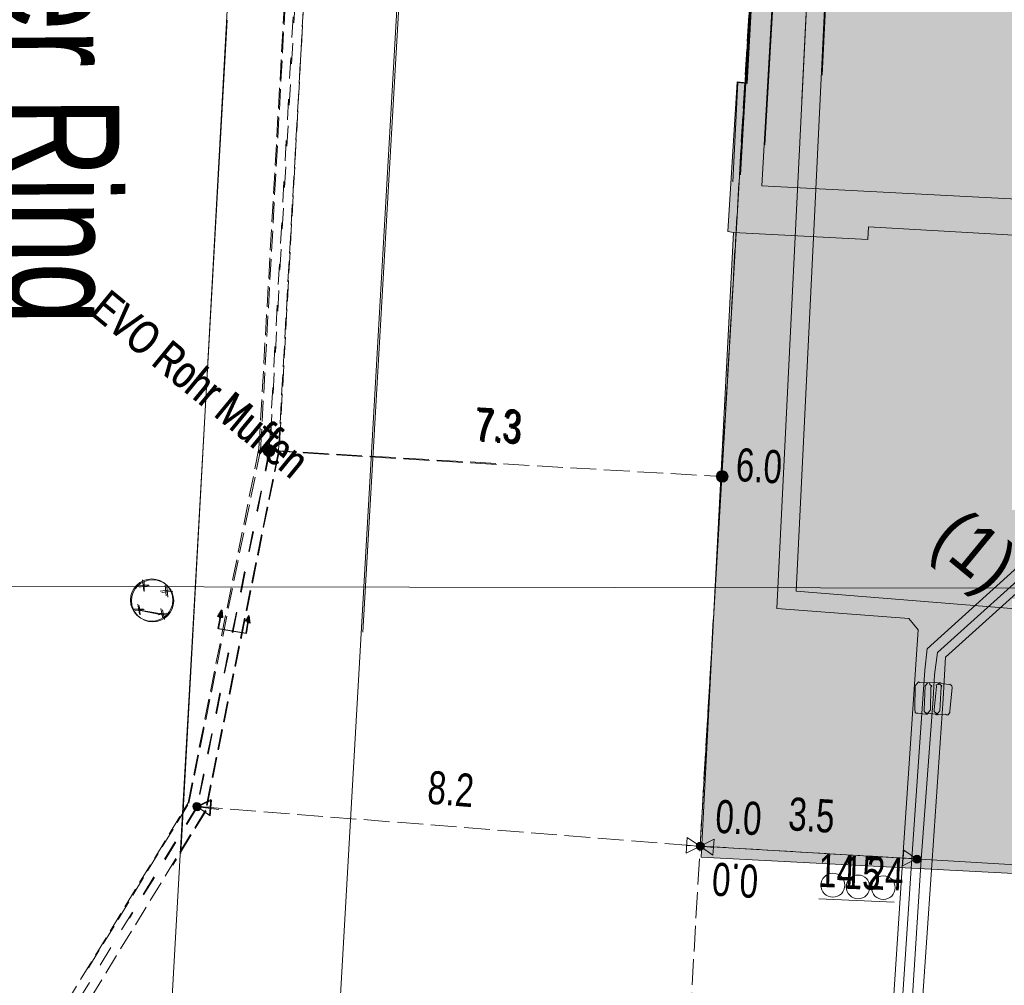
# Model space of a CAD drawing. Header units: metres. Extents: x -740 to 758, y -633 to 854.
# Tile 176 of 256: x -402 to -386, y 233 to 249. Entities that reach past the tile are written whole.
import ezdxf

# ---------------------------------------------------------------- set-up
doc = ezdxf.new("R2010")
doc.units = ezdxf.units.M
doc.header["$MEASUREMENT"] = 0
for name, pattern in [('333_125', [0.4576, 0.3328, -0.1248]), ('333_333', [0.6656, 0.3328, -0.3328]), ('416_125', [0.5408, 0.416, -0.1248])]:
    doc.linetypes.add(name, pattern=pattern)
for name, color, linetype in [('Gis.LOVION', 7, 'Continuous'), ('Grundkarte.LOVION', 7, 'Continuous'), ('Grundkarte_Text.LOVION', 7, 'Continuous'), ('Strom.LOVION', 7, 'Continuous'), ('StromBemass.LOVION', 7, 'Continuous'), ('ViewBounds.LOVION', 7, 'Continuous')]:
    doc.layers.add(name, color=color, linetype=linetype)
doc.styles.add('ERSTELLTER_STIL_1', font='arial.ttf')

msp = doc.modelspace()

# ---------------------------------------------------------------- hatches: boundary and pattern name
at = {"layer": 'Grundkarte.LOVION', "linetype": 'Continuous', "lineweight": 18}
for points in [[(-390.277, 247.866), (-390.426, 247.881), (-390.506, 246.277), (-374.922, 265.239), (-375.961, 265.285), (-375.982, 265.194), (-387.085, 265.705), (-387.076, 265.912), (-389.271, 265.993), (-389.479, 266.003), (-389.581, 263.717), (-389.405, 263.734)], [(-390.287, 247.874), (-390.436, 247.889), (-390.585, 245.48), (-390.494, 245.46), (-388.326, 245.347), (-388.316, 245.555), (-377.26, 244.921), (-377.263, 244.655), (-374.945, 244.527), (-374.044, 261.61), (-373.922, 263.986), (-373.866, 265.233), (-376.003, 265.32), (-375.992, 265.202), (-384.953, 265.568), (-389.628, 259.879)], [(-388.326, 245.347), (-390.494, 245.46), (-391.017, 235.389), (-375.48, 234.573), (-374.945, 244.527), (-377.263, 244.655), (-377.26, 244.921), (-388.316, 245.555)]]:
    msp.add_hatch(color=254, dxfattribs=at).paths.add_polyline_path(points)
at = {"layer": 'Strom.LOVION', "linetype": 'Continuous', "lineweight": 13}
for points in [[(-398.752, 239.377), (-398.815, 239.267), (-398.74, 239.26)], [(-398.742, 239.369), (-398.789, 239.246), (-398.73, 239.252)], [(-398.314, 239.287), (-398.364, 239.193), (-398.319, 239.183)], [(-398.304, 239.278), (-398.338, 239.172), (-398.293, 239.161)], [(-387.318, 237.761), (-387.31, 238.131), (-387.297, 238.147), (-387.329, 238.173), (-387.332, 238.203), (-387.361, 238.2), (-387.494, 238.202), (-387.51, 238.215), (-387.563, 238.151), (-387.571, 237.78), (-387.565, 237.722), (-387.549, 237.709), (-387.52, 237.711), (-387.4, 237.694), (-387.371, 237.696)], [(-387.169, 237.746), (-387.147, 238.132), (-387.134, 238.148), (-387.199, 238.201), (-387.332, 238.203), (-387.361, 238.2), (-387.401, 238.152), (-387.422, 237.765), (-387.419, 237.736), (-387.387, 237.71), (-387.358, 237.712), (-387.238, 237.695), (-387.222, 237.681)], [(-387.006, 237.747), (-386.969, 238.12), (-386.972, 238.149), (-387.004, 238.176), (-387.033, 238.173), (-387.153, 238.191), (-387.169, 238.204), (-387.196, 238.172), (-387.225, 238.169), (-387.222, 238.14), (-387.259, 237.766), (-387.257, 237.737), (-387.192, 237.684), (-387.075, 237.696), (-387.059, 237.683), (-387.03, 237.685), (-387.003, 237.718)]]:
    msp.add_hatch(color=7, dxfattribs=at).paths.add_polyline_path(points)
at = {"layer": 'StromBemass.LOVION', "linetype": 'Continuous', "lineweight": 13}
for points in [[(-397.927, 241.893), (-397.92, 241.903), (-397.914, 241.913), (-397.91, 241.923), (-397.907, 241.935), (-397.906, 241.946), (-397.906, 241.958), (-397.908, 241.969), (-397.91, 241.98), (-397.915, 241.991), (-397.92, 242.001), (-397.927, 242.01), (-397.935, 242.019), (-397.944, 242.026), (-397.954, 242.032), (-397.964, 242.037), (-397.975, 242.041), (-397.986, 242.043), (-397.998, 242.043), (-398.009, 242.043), (-398.021, 242.04), (-398.032, 242.037), (-398.042, 242.032), (-398.052, 242.026), (-398.061, 242.018), (-398.069, 242.01), (-398.075, 242), (-398.081, 241.99), (-398.085, 241.98), (-398.088, 241.968), (-398.089, 241.957), (-398.089, 241.945), (-398.088, 241.934), (-398.085, 241.923), (-398.081, 241.912), (-398.075, 241.902), (-398.068, 241.893), (-398.06, 241.884), (-398.051, 241.877), (-398.042, 241.871), (-398.031, 241.866), (-398.02, 241.863), (-398.009, 241.86), (-397.997, 241.86), (-397.986, 241.86), (-397.975, 241.863), (-397.964, 241.866), (-397.953, 241.871), (-397.943, 241.877), (-397.935, 241.885)], [(-397.911, 241.884), (-397.904, 241.893), (-397.898, 241.904), (-397.894, 241.915), (-397.891, 241.926), (-397.89, 241.938), (-397.89, 241.949), (-397.891, 241.961), (-397.894, 241.972), (-397.899, 241.983), (-397.904, 241.994), (-397.911, 242.003), (-397.919, 242.012), (-397.928, 242.019), (-397.938, 242.025), (-397.949, 242.03), (-397.96, 242.034), (-397.972, 242.036), (-397.984, 242.037), (-397.995, 242.036), (-398.007, 242.034), (-398.018, 242.03), (-398.029, 242.025), (-398.038, 242.019), (-398.047, 242.011), (-398.055, 242.003), (-398.062, 241.993), (-398.068, 241.983), (-398.072, 241.972), (-398.075, 241.96), (-398.077, 241.949), (-398.077, 241.937), (-398.075, 241.925), (-398.072, 241.914), (-398.068, 241.903), (-398.062, 241.893), (-398.055, 241.883), (-398.047, 241.875), (-398.038, 241.867), (-398.028, 241.861), (-398.017, 241.856), (-398.006, 241.852), (-397.995, 241.85), (-397.983, 241.85), (-397.971, 241.85), (-397.96, 241.853), (-397.948, 241.856), (-397.938, 241.861), (-397.928, 241.868), (-397.919, 241.875)], [(-397.936, 241.912), (-397.931, 241.918), (-397.927, 241.925), (-397.924, 241.933), (-397.922, 241.94), (-397.922, 241.948), (-397.922, 241.956), (-397.923, 241.964), (-397.925, 241.971), (-397.927, 241.978), (-397.931, 241.985), (-397.936, 241.992), (-397.941, 241.997), (-397.947, 242.002), (-397.954, 242.006), (-397.961, 242.01), (-397.968, 242.012), (-397.976, 242.013), (-397.984, 242.014), (-397.992, 242.013), (-397.999, 242.012), (-398.007, 242.009), (-398.014, 242.006), (-398.02, 242.002), (-398.026, 241.997), (-398.032, 241.991), (-398.036, 241.985), (-398.04, 241.978), (-398.043, 241.971), (-398.045, 241.963), (-398.046, 241.955), (-398.046, 241.948), (-398.045, 241.94), (-398.043, 241.932), (-398.04, 241.925), (-398.036, 241.918), (-398.032, 241.912), (-398.026, 241.906), (-398.02, 241.901), (-398.014, 241.897), (-398.006, 241.894), (-397.999, 241.891), (-397.991, 241.89), (-397.983, 241.889), (-397.976, 241.89), (-397.968, 241.891), (-397.961, 241.894), (-397.954, 241.897), (-397.947, 241.901), (-397.941, 241.906)], [(-397.924, 241.903), (-397.919, 241.91), (-397.915, 241.917), (-397.912, 241.925), (-397.91, 241.933), (-397.909, 241.941), (-397.909, 241.949), (-397.91, 241.957), (-397.913, 241.965), (-397.916, 241.973), (-397.92, 241.98), (-397.925, 241.987), (-397.93, 241.993), (-397.937, 241.998), (-397.944, 242.003), (-397.951, 242.006), (-397.959, 242.009), (-397.967, 242.01), (-397.975, 242.011), (-397.984, 242.01), (-397.992, 242.009), (-398, 242.006), (-398.007, 242.003), (-398.014, 241.998), (-398.021, 241.993), (-398.026, 241.987), (-398.031, 241.98), (-398.035, 241.973), (-398.038, 241.965), (-398.04, 241.957), (-398.041, 241.949), (-398.041, 241.941), (-398.04, 241.932), (-398.038, 241.924), (-398.035, 241.917), (-398.031, 241.909), (-398.026, 241.903), (-398.02, 241.897), (-398.014, 241.891), (-398.007, 241.887), (-397.999, 241.884), (-397.991, 241.881), (-397.983, 241.879), (-397.975, 241.879), (-397.967, 241.879), (-397.959, 241.881), (-397.951, 241.884), (-397.943, 241.887), (-397.936, 241.892), (-397.93, 241.897)], [(-390.605, 241.467), (-390.598, 241.477), (-390.592, 241.487), (-390.588, 241.498), (-390.585, 241.51), (-390.583, 241.522), (-390.583, 241.534), (-390.585, 241.545), (-390.588, 241.557), (-390.592, 241.568), (-390.598, 241.578), (-390.605, 241.588), (-390.613, 241.596), (-390.622, 241.604), (-390.632, 241.61), (-390.643, 241.615), (-390.654, 241.619), (-390.666, 241.621), (-390.678, 241.622), (-390.69, 241.621), (-390.701, 241.619), (-390.712, 241.615), (-390.723, 241.61), (-390.733, 241.604), (-390.742, 241.596), (-390.75, 241.587), (-390.757, 241.578), (-390.763, 241.567), (-390.767, 241.556), (-390.77, 241.545), (-390.772, 241.533), (-390.772, 241.521), (-390.77, 241.509), (-390.767, 241.498), (-390.763, 241.487), (-390.757, 241.477), (-390.75, 241.467), (-390.742, 241.458), (-390.733, 241.451), (-390.723, 241.444), (-390.712, 241.439), (-390.701, 241.436), (-390.689, 241.434), (-390.677, 241.433), (-390.665, 241.434), (-390.654, 241.436), (-390.642, 241.44), (-390.632, 241.445), (-390.622, 241.451), (-390.613, 241.459)], [(-390.635, 241.492), (-390.631, 241.499), (-390.627, 241.506), (-390.624, 241.513), (-390.622, 241.521), (-390.621, 241.529), (-390.621, 241.537), (-390.622, 241.545), (-390.624, 241.552), (-390.627, 241.56), (-390.631, 241.567), (-390.636, 241.573), (-390.641, 241.579), (-390.647, 241.584), (-390.654, 241.588), (-390.661, 241.591), (-390.669, 241.594), (-390.677, 241.595), (-390.684, 241.596), (-390.692, 241.595), (-390.7, 241.594), (-390.708, 241.591), (-390.715, 241.588), (-390.722, 241.583), (-390.728, 241.578), (-390.733, 241.573), (-390.738, 241.566), (-390.742, 241.559), (-390.744, 241.552), (-390.746, 241.544), (-390.747, 241.536), (-390.747, 241.528), (-390.746, 241.52), (-390.744, 241.513), (-390.741, 241.505), (-390.738, 241.498), (-390.733, 241.492), (-390.727, 241.486), (-390.721, 241.481), (-390.715, 241.477), (-390.707, 241.474), (-390.7, 241.471), (-390.692, 241.47), (-390.684, 241.469), (-390.676, 241.47), (-390.668, 241.471), (-390.661, 241.474), (-390.654, 241.477), (-390.647, 241.481), (-390.641, 241.487)], [(-390.632, 241.489), (-390.628, 241.495), (-390.624, 241.502), (-390.621, 241.51), (-390.619, 241.517), (-390.618, 241.525), (-390.618, 241.533), (-390.619, 241.541), (-390.621, 241.549), (-390.624, 241.556), (-390.628, 241.563), (-390.633, 241.57), (-390.638, 241.575), (-390.644, 241.58), (-390.651, 241.585), (-390.658, 241.588), (-390.666, 241.591), (-390.674, 241.592), (-390.682, 241.592), (-390.69, 241.592), (-390.697, 241.59), (-390.705, 241.588), (-390.712, 241.585), (-390.719, 241.58), (-390.725, 241.575), (-390.73, 241.569), (-390.735, 241.563), (-390.739, 241.556), (-390.742, 241.548), (-390.744, 241.541), (-390.745, 241.533), (-390.745, 241.525), (-390.744, 241.517), (-390.742, 241.509), (-390.739, 241.502), (-390.735, 241.495), (-390.73, 241.488), (-390.725, 241.483), (-390.719, 241.478), (-390.712, 241.473), (-390.705, 241.47), (-390.697, 241.468), (-390.689, 241.466), (-390.681, 241.466), (-390.673, 241.466), (-390.665, 241.468), (-390.658, 241.47), (-390.651, 241.474), (-390.644, 241.478), (-390.638, 241.483)], [(-399.103, 236.168), (-399.098, 236.174), (-399.095, 236.181), (-399.092, 236.188), (-399.09, 236.196), (-399.089, 236.203), (-399.089, 236.211), (-399.09, 236.219), (-399.092, 236.227), (-399.095, 236.234), (-399.099, 236.241), (-399.103, 236.247), (-399.109, 236.253), (-399.115, 236.258), (-399.121, 236.262), (-399.128, 236.265), (-399.136, 236.267), (-399.143, 236.269), (-399.151, 236.269), (-399.159, 236.269), (-399.167, 236.267), (-399.174, 236.265), (-399.181, 236.262), (-399.188, 236.257), (-399.194, 236.252), (-399.199, 236.247), (-399.204, 236.24), (-399.207, 236.233), (-399.21, 236.226), (-399.212, 236.219), (-399.213, 236.211), (-399.213, 236.203), (-399.212, 236.195), (-399.21, 236.188), (-399.207, 236.18), (-399.204, 236.174), (-399.199, 236.167), (-399.194, 236.162), (-399.187, 236.157), (-399.181, 236.152), (-399.174, 236.149), (-399.166, 236.147), (-399.159, 236.145), (-399.151, 236.145), (-399.143, 236.145), (-399.135, 236.147), (-399.128, 236.149), (-399.121, 236.153), (-399.114, 236.157), (-399.108, 236.162)], [(-399.095, 236.158), (-399.091, 236.165), (-399.087, 236.172), (-399.084, 236.18), (-399.082, 236.187), (-399.081, 236.196), (-399.081, 236.204), (-399.082, 236.212), (-399.084, 236.22), (-399.087, 236.228), (-399.091, 236.235), (-399.096, 236.241), (-399.101, 236.247), (-399.108, 236.253), (-399.115, 236.257), (-399.122, 236.26), (-399.13, 236.263), (-399.138, 236.264), (-399.146, 236.265), (-399.154, 236.264), (-399.162, 236.263), (-399.17, 236.26), (-399.178, 236.257), (-399.185, 236.252), (-399.191, 236.247), (-399.196, 236.241), (-399.201, 236.234), (-399.205, 236.227), (-399.208, 236.22), (-399.21, 236.212), (-399.211, 236.203), (-399.211, 236.195), (-399.21, 236.187), (-399.208, 236.179), (-399.205, 236.171), (-399.201, 236.164), (-399.196, 236.158), (-399.191, 236.152), (-399.184, 236.146), (-399.177, 236.142), (-399.17, 236.139), (-399.162, 236.136), (-399.154, 236.135), (-399.146, 236.134), (-399.138, 236.135), (-399.129, 236.136), (-399.122, 236.139), (-399.114, 236.142), (-399.107, 236.147), (-399.101, 236.152)], [(-390.982, 235.526), (-390.977, 235.533), (-390.973, 235.54), (-390.97, 235.547), (-390.968, 235.555), (-390.967, 235.563), (-390.967, 235.571), (-390.968, 235.579), (-390.97, 235.586), (-390.973, 235.594), (-390.977, 235.601), (-390.982, 235.607), (-390.987, 235.613), (-390.994, 235.618), (-391, 235.622), (-391.008, 235.626), (-391.015, 235.628), (-391.023, 235.63), (-391.031, 235.63), (-391.039, 235.63), (-391.047, 235.628), (-391.054, 235.625), (-391.062, 235.622), (-391.068, 235.618), (-391.075, 235.613), (-391.08, 235.607), (-391.085, 235.6), (-391.089, 235.593), (-391.091, 235.586), (-391.093, 235.578), (-391.094, 235.57), (-391.094, 235.562), (-391.093, 235.554), (-391.091, 235.547), (-391.088, 235.539), (-391.084, 235.532), (-391.08, 235.526), (-391.074, 235.52), (-391.068, 235.515), (-391.061, 235.511), (-391.054, 235.507), (-391.047, 235.505), (-391.039, 235.503), (-391.031, 235.503), (-391.023, 235.503), (-391.015, 235.505), (-391.007, 235.507), (-391, 235.511), (-390.993, 235.515), (-390.987, 235.52)], [(-390.982, 235.526), (-390.977, 235.533), (-390.973, 235.54), (-390.97, 235.547), (-390.968, 235.555), (-390.967, 235.563), (-390.967, 235.571), (-390.968, 235.579), (-390.97, 235.586), (-390.973, 235.594), (-390.977, 235.601), (-390.982, 235.607), (-390.987, 235.613), (-390.994, 235.618), (-391, 235.622), (-391.008, 235.626), (-391.015, 235.628), (-391.023, 235.63), (-391.031, 235.63), (-391.039, 235.63), (-391.047, 235.628), (-391.054, 235.625), (-391.062, 235.622), (-391.068, 235.618), (-391.075, 235.613), (-391.08, 235.607), (-391.085, 235.6), (-391.089, 235.593), (-391.091, 235.586), (-391.093, 235.578), (-391.094, 235.57), (-391.094, 235.562), (-391.093, 235.554), (-391.091, 235.547), (-391.088, 235.539), (-391.084, 235.532), (-391.08, 235.526), (-391.074, 235.52), (-391.068, 235.515), (-391.061, 235.511), (-391.054, 235.507), (-391.047, 235.505), (-391.039, 235.503), (-391.031, 235.503), (-391.023, 235.503), (-391.015, 235.505), (-391.007, 235.507), (-391, 235.511), (-390.993, 235.515), (-390.987, 235.52)], [(-390.982, 235.526), (-390.977, 235.533), (-390.973, 235.54), (-390.97, 235.547), (-390.968, 235.555), (-390.967, 235.563), (-390.967, 235.571), (-390.968, 235.579), (-390.97, 235.586), (-390.973, 235.594), (-390.977, 235.601), (-390.982, 235.607), (-390.987, 235.613), (-390.994, 235.618), (-391, 235.622), (-391.008, 235.626), (-391.015, 235.628), (-391.023, 235.63), (-391.031, 235.63), (-391.039, 235.63), (-391.047, 235.628), (-391.054, 235.625), (-391.062, 235.622), (-391.068, 235.618), (-391.075, 235.613), (-391.08, 235.607), (-391.085, 235.6), (-391.089, 235.593), (-391.091, 235.586), (-391.093, 235.578), (-391.094, 235.57), (-391.094, 235.562), (-391.093, 235.554), (-391.091, 235.547), (-391.088, 235.539), (-391.084, 235.532), (-391.08, 235.526), (-391.074, 235.52), (-391.068, 235.515), (-391.061, 235.511), (-391.054, 235.507), (-391.047, 235.505), (-391.039, 235.503), (-391.031, 235.503), (-391.023, 235.503), (-391.015, 235.505), (-391.007, 235.507), (-391, 235.511), (-390.993, 235.515), (-390.987, 235.52)], [(-390.982, 235.526), (-390.977, 235.533), (-390.973, 235.54), (-390.97, 235.547), (-390.968, 235.555), (-390.967, 235.563), (-390.967, 235.571), (-390.968, 235.579), (-390.97, 235.586), (-390.973, 235.594), (-390.977, 235.601), (-390.982, 235.607), (-390.987, 235.613), (-390.994, 235.618), (-391, 235.622), (-391.008, 235.626), (-391.015, 235.628), (-391.023, 235.63), (-391.031, 235.63), (-391.039, 235.63), (-391.047, 235.628), (-391.054, 235.625), (-391.062, 235.622), (-391.068, 235.618), (-391.075, 235.613), (-391.08, 235.607), (-391.085, 235.6), (-391.089, 235.593), (-391.091, 235.586), (-391.093, 235.578), (-391.094, 235.57), (-391.094, 235.562), (-391.093, 235.554), (-391.091, 235.547), (-391.088, 235.539), (-391.084, 235.532), (-391.08, 235.526), (-391.074, 235.52), (-391.068, 235.515), (-391.061, 235.511), (-391.054, 235.507), (-391.047, 235.505), (-391.039, 235.503), (-391.031, 235.503), (-391.023, 235.503), (-391.015, 235.505), (-391.007, 235.507), (-391, 235.511), (-390.993, 235.515), (-390.987, 235.52)], [(-390.982, 235.526), (-390.977, 235.533), (-390.973, 235.54), (-390.97, 235.547), (-390.968, 235.555), (-390.967, 235.563), (-390.967, 235.571), (-390.968, 235.579), (-390.97, 235.586), (-390.973, 235.594), (-390.977, 235.601), (-390.982, 235.607), (-390.987, 235.613), (-390.994, 235.618), (-391, 235.622), (-391.008, 235.626), (-391.015, 235.628), (-391.023, 235.63), (-391.031, 235.63), (-391.039, 235.63), (-391.047, 235.628), (-391.054, 235.625), (-391.062, 235.622), (-391.068, 235.618), (-391.075, 235.613), (-391.08, 235.607), (-391.085, 235.6), (-391.089, 235.593), (-391.091, 235.586), (-391.093, 235.578), (-391.094, 235.57), (-391.094, 235.562), (-391.093, 235.554), (-391.091, 235.547), (-391.088, 235.539), (-391.084, 235.532), (-391.08, 235.526), (-391.074, 235.52), (-391.068, 235.515), (-391.061, 235.511), (-391.054, 235.507), (-391.047, 235.505), (-391.039, 235.503), (-391.031, 235.503), (-391.023, 235.503), (-391.015, 235.505), (-391.007, 235.507), (-391, 235.511), (-390.993, 235.515), (-390.987, 235.52)], [(-390.979, 235.523), (-390.975, 235.53), (-390.971, 235.537), (-390.968, 235.544), (-390.966, 235.552), (-390.965, 235.56), (-390.965, 235.568), (-390.966, 235.576), (-390.968, 235.584), (-390.971, 235.591), (-390.975, 235.598), (-390.98, 235.605), (-390.985, 235.61), (-390.991, 235.615), (-390.998, 235.62), (-391.005, 235.623), (-391.013, 235.626), (-391.021, 235.627), (-391.029, 235.628), (-391.037, 235.627), (-391.045, 235.626), (-391.053, 235.623), (-391.06, 235.62), (-391.067, 235.615), (-391.073, 235.61), (-391.078, 235.604), (-391.083, 235.598), (-391.087, 235.591), (-391.09, 235.583), (-391.092, 235.575), (-391.093, 235.567), (-391.093, 235.559), (-391.092, 235.551), (-391.09, 235.544), (-391.087, 235.536), (-391.083, 235.529), (-391.078, 235.523), (-391.072, 235.517), (-391.066, 235.512), (-391.059, 235.508), (-391.052, 235.504), (-391.045, 235.502), (-391.037, 235.5), (-391.029, 235.5), (-391.021, 235.5), (-391.013, 235.502), (-391.005, 235.504), (-390.998, 235.508), (-390.991, 235.512), (-390.985, 235.517)], [(-390.979, 235.523), (-390.975, 235.53), (-390.971, 235.537), (-390.968, 235.544), (-390.966, 235.552), (-390.965, 235.56), (-390.965, 235.568), (-390.966, 235.576), (-390.968, 235.584), (-390.971, 235.591), (-390.975, 235.598), (-390.98, 235.605), (-390.985, 235.61), (-390.991, 235.615), (-390.998, 235.62), (-391.005, 235.623), (-391.013, 235.626), (-391.021, 235.627), (-391.029, 235.628), (-391.037, 235.627), (-391.045, 235.626), (-391.053, 235.623), (-391.06, 235.62), (-391.067, 235.615), (-391.073, 235.61), (-391.078, 235.604), (-391.083, 235.598), (-391.087, 235.591), (-391.09, 235.583), (-391.092, 235.575), (-391.093, 235.567), (-391.093, 235.559), (-391.092, 235.551), (-391.09, 235.544), (-391.087, 235.536), (-391.083, 235.529), (-391.078, 235.523), (-391.072, 235.517), (-391.066, 235.512), (-391.059, 235.508), (-391.052, 235.504), (-391.045, 235.502), (-391.037, 235.5), (-391.029, 235.5), (-391.021, 235.5), (-391.013, 235.502), (-391.005, 235.504), (-390.998, 235.508), (-390.991, 235.512), (-390.985, 235.517)], [(-390.979, 235.523), (-390.975, 235.53), (-390.971, 235.537), (-390.968, 235.544), (-390.966, 235.552), (-390.965, 235.56), (-390.965, 235.568), (-390.966, 235.576), (-390.968, 235.584), (-390.971, 235.591), (-390.975, 235.598), (-390.98, 235.605), (-390.985, 235.61), (-390.991, 235.615), (-390.998, 235.62), (-391.005, 235.623), (-391.013, 235.626), (-391.021, 235.627), (-391.029, 235.628), (-391.037, 235.627), (-391.045, 235.626), (-391.053, 235.623), (-391.06, 235.62), (-391.067, 235.615), (-391.073, 235.61), (-391.078, 235.604), (-391.083, 235.598), (-391.087, 235.591), (-391.09, 235.583), (-391.092, 235.575), (-391.093, 235.567), (-391.093, 235.559), (-391.092, 235.551), (-391.09, 235.544), (-391.087, 235.536), (-391.083, 235.529), (-391.078, 235.523), (-391.072, 235.517), (-391.066, 235.512), (-391.059, 235.508), (-391.052, 235.504), (-391.045, 235.502), (-391.037, 235.5), (-391.029, 235.5), (-391.021, 235.5), (-391.013, 235.502), (-391.005, 235.504), (-390.998, 235.508), (-390.991, 235.512), (-390.985, 235.517)], [(-390.979, 235.523), (-390.975, 235.53), (-390.971, 235.537), (-390.968, 235.544), (-390.966, 235.552), (-390.965, 235.56), (-390.965, 235.568), (-390.966, 235.576), (-390.968, 235.584), (-390.971, 235.591), (-390.975, 235.598), (-390.98, 235.605), (-390.985, 235.61), (-390.991, 235.615), (-390.998, 235.62), (-391.005, 235.623), (-391.013, 235.626), (-391.021, 235.627), (-391.029, 235.628), (-391.037, 235.627), (-391.045, 235.626), (-391.053, 235.623), (-391.06, 235.62), (-391.067, 235.615), (-391.073, 235.61), (-391.078, 235.604), (-391.083, 235.598), (-391.087, 235.591), (-391.09, 235.583), (-391.092, 235.575), (-391.093, 235.567), (-391.093, 235.559), (-391.092, 235.551), (-391.09, 235.544), (-391.087, 235.536), (-391.083, 235.529), (-391.078, 235.523), (-391.072, 235.517), (-391.066, 235.512), (-391.059, 235.508), (-391.052, 235.504), (-391.045, 235.502), (-391.037, 235.5), (-391.029, 235.5), (-391.021, 235.5), (-391.013, 235.502), (-391.005, 235.504), (-390.998, 235.508), (-390.991, 235.512), (-390.985, 235.517)], [(-390.979, 235.523), (-390.975, 235.53), (-390.971, 235.537), (-390.968, 235.544), (-390.966, 235.552), (-390.965, 235.56), (-390.965, 235.568), (-390.966, 235.576), (-390.968, 235.584), (-390.971, 235.591), (-390.975, 235.598), (-390.98, 235.605), (-390.985, 235.61), (-390.991, 235.615), (-390.998, 235.62), (-391.005, 235.623), (-391.013, 235.626), (-391.021, 235.627), (-391.029, 235.628), (-391.037, 235.627), (-391.045, 235.626), (-391.053, 235.623), (-391.06, 235.62), (-391.067, 235.615), (-391.073, 235.61), (-391.078, 235.604), (-391.083, 235.598), (-391.087, 235.591), (-391.09, 235.583), (-391.092, 235.575), (-391.093, 235.567), (-391.093, 235.559), (-391.092, 235.551), (-391.09, 235.544), (-391.087, 235.536), (-391.083, 235.529), (-391.078, 235.523), (-391.072, 235.517), (-391.066, 235.512), (-391.059, 235.508), (-391.052, 235.504), (-391.045, 235.502), (-391.037, 235.5), (-391.029, 235.5), (-391.021, 235.5), (-391.013, 235.502), (-391.005, 235.504), (-390.998, 235.508), (-390.991, 235.512), (-390.985, 235.517)], [(-390.979, 235.523), (-390.975, 235.53), (-390.971, 235.537), (-390.968, 235.544), (-390.966, 235.552), (-390.965, 235.56), (-390.965, 235.568), (-390.966, 235.576), (-390.968, 235.584), (-390.971, 235.591), (-390.975, 235.598), (-390.98, 235.605), (-390.985, 235.61), (-390.991, 235.615), (-390.998, 235.62), (-391.005, 235.623), (-391.013, 235.626), (-391.021, 235.627), (-391.029, 235.628), (-391.037, 235.627), (-391.045, 235.626), (-391.053, 235.623), (-391.06, 235.62), (-391.067, 235.615), (-391.073, 235.61), (-391.078, 235.604), (-391.083, 235.598), (-391.087, 235.591), (-391.09, 235.583), (-391.092, 235.575), (-391.093, 235.567), (-391.093, 235.559), (-391.092, 235.551), (-391.09, 235.544), (-391.087, 235.536), (-391.083, 235.529), (-391.078, 235.523), (-391.072, 235.517), (-391.066, 235.512), (-391.059, 235.508), (-391.052, 235.504), (-391.045, 235.502), (-391.037, 235.5), (-391.029, 235.5), (-391.021, 235.5), (-391.013, 235.502), (-391.005, 235.504), (-390.998, 235.508), (-390.991, 235.512), (-390.985, 235.517)], [(-387.487, 235.315), (-387.482, 235.321), (-387.479, 235.328), (-387.476, 235.336), (-387.474, 235.344), (-387.473, 235.351), (-387.473, 235.359), (-387.474, 235.367), (-387.476, 235.375), (-387.479, 235.382), (-387.483, 235.389), (-387.487, 235.396), (-387.493, 235.402), (-387.499, 235.407), (-387.506, 235.411), (-387.513, 235.414), (-387.52, 235.417), (-387.528, 235.418), (-387.536, 235.419), (-387.544, 235.418), (-387.552, 235.417), (-387.56, 235.414), (-387.567, 235.411), (-387.573, 235.406), (-387.58, 235.401), (-387.585, 235.395), (-387.59, 235.389), (-387.593, 235.382), (-387.596, 235.375), (-387.598, 235.367), (-387.599, 235.359), (-387.599, 235.351), (-387.598, 235.343), (-387.596, 235.335), (-387.593, 235.328), (-387.589, 235.321), (-387.585, 235.315), (-387.579, 235.309), (-387.573, 235.304), (-387.566, 235.3), (-387.559, 235.296), (-387.552, 235.294), (-387.544, 235.292), (-387.536, 235.292), (-387.528, 235.292), (-387.52, 235.294), (-387.513, 235.296), (-387.505, 235.3), (-387.499, 235.304), (-387.493, 235.309)]]:
    msp.add_hatch(color=7, dxfattribs=at).paths.add_polyline_path(points)

# ---------------------------------------------------------------- linework, layer by layer
at = {"layer": 'Gis.LOVION', "color": 44, "linetype": 'Continuous', "lineweight": 18}
for points in [[(-389.06, 260.57), (-380.357, 260.121), (-381.183, 245.75), (-390.036, 246.214), (-389.232, 260.361)], [(-389.988, 246.875), (-389.2, 260.577), (-380.347, 260.112), (-380.44, 258.493)]]:
    msp.add_lwpolyline(points, dxfattribs=at)
at = {"layer": 'Grundkarte.LOVION', "color": 253, "linetype": 'Continuous', "lineweight": 18}
for points in [[(-399.407, 235.446), (-398.398, 253.84), (-399.618, 253.928), (-399.487, 256.512), (-422.992, 272.923), (-430.569, 273.335), (-430.433, 275.269), (-430.181, 279.639), (-428.697, 305.881), (-397.395, 288.016), (-377.75, 279.356), (-369.023, 276.544), (-366.364, 275.652), (-369.023, 276.544), (-377.75, 279.356), (-397.395, 288.016), (-428.697, 305.881), (-428.722, 306.441), (-430.386, 307.431), (-431.488, 308.121), (-433.665, 309.534), (-434.837, 310.335), (-425.484, 309.595), (-394.652, 302.885)], [(-435.198, 191.899), (-432.975, 230.834), (-430.768, 269.621), (-430.569, 273.335), (-422.992, 272.923), (-399.487, 256.512), (-399.618, 253.928), (-398.398, 253.84), (-399.407, 235.446)], [(-312.002, 234.957), (-341.235, 236.798), (-342.022, 222.476), (-354.51, 222.939), (-399.873, 226.514), (-399.698, 230.462), (-398.662, 248.888)], [(-398.662, 248.888), (-399.698, 230.462), (-399.873, 226.514), (-354.51, 222.939), (-342.022, 222.476), (-341.235, 236.798), (-312.002, 234.957)]]:
    msp.add_lwpolyline(points, dxfattribs=at)
at = {"layer": 'Grundkarte.LOVION', "color": 8, "linetype": 'Continuous', "lineweight": 18}
for points in [[(-399.407, 235.446), (-398.398, 253.84), (-399.618, 253.928), (-399.487, 256.512), (-422.992, 272.923), (-430.569, 273.335), (-430.433, 275.269), (-430.181, 279.639), (-428.697, 305.881), (-397.395, 288.016), (-377.75, 279.356), (-369.023, 276.544), (-369.507, 271.827)], [(-435.198, 191.899), (-432.975, 230.834), (-430.768, 269.621), (-430.569, 273.335), (-422.992, 272.923), (-399.487, 256.512), (-399.618, 253.928), (-398.398, 253.84), (-399.407, 235.446)], [(-370.986, 270.027), (-394.613, 271.353), (-396.476, 239.014)], [(-396.476, 239.014), (-394.613, 271.353), (-370.986, 270.027)], [(-390.506, 246.277), (-390.426, 247.881), (-390.277, 247.866), (-389.405, 263.734), (-389.581, 263.717), (-389.479, 266.003), (-389.271, 265.993), (-387.076, 265.912), (-387.085, 265.705), (-375.982, 265.194), (-375.961, 265.285), (-374.922, 265.239)], [(-384.953, 265.568), (-375.992, 265.202), (-376.003, 265.32), (-373.866, 265.233), (-373.922, 263.986), (-374.044, 261.61), (-374.945, 244.527), (-377.263, 244.655), (-377.26, 244.921), (-388.316, 245.555), (-388.326, 245.347), (-390.494, 245.46), (-390.585, 245.48), (-390.436, 247.889), (-390.287, 247.874), (-389.628, 259.879)], [(-312.002, 234.957), (-341.235, 236.798), (-342.022, 222.476), (-354.51, 222.939), (-399.873, 226.514), (-399.698, 230.462), (-398.662, 248.888)], [(-398.662, 248.888), (-399.698, 230.462), (-399.873, 226.514), (-354.51, 222.939), (-342.022, 222.476), (-341.235, 236.798), (-312.002, 234.957)]]:
    msp.add_lwpolyline(points, dxfattribs=at)
for points in [[(-346.975, 228.7), (-396.929, 231.471), (-395.73, 252.455), (-396.929, 231.471), (-346.975, 228.7), (-345.072, 262.137)], [(-388.326, 245.347), (-388.316, 245.555), (-377.26, 244.921), (-377.263, 244.655), (-374.945, 244.527), (-375.48, 234.573), (-391.017, 235.389), (-390.494, 245.46)]]:
    msp.add_lwpolyline(points, close=True, dxfattribs=at)
at = {"layer": 'Strom.LOVION', "color": 34, "linetype": 'Continuous', "lineweight": 18}
for points in [[(-390.384, 246.392), (-388.923, 271.495), (-373.577, 270.676), (-373.783, 266.591)], [(-380.463, 271.031), (-373.587, 270.684), (-375.398, 234.641), (-391.034, 235.565), (-389.602, 259.911)]]:
    msp.add_lwpolyline(points, dxfattribs=at)
at = {"layer": 'Strom.LOVION', "color": 150, "linetype": 'Continuous', "lineweight": 18}
for points in [[(-388.485, 265.967), (-389.394, 247.598)], [(-389.064, 247.999), (-388.745, 254.415), (-388.19, 265.966)], [(-388.73, 260.972), (-389.798, 239.395), (-387.669, 239.234), (-387.519, 239.056), (-387.765, 235.382), (-388.149, 229.478), (-388.312, 228.885), (-390.873, 227.113), (-395.217, 224.087), (-404.625, 217.522)], [(-385.345, 239.343), (-389.486, 239.677), (-389.193, 245.602), (-388.771, 254.436)]]:
    msp.add_lwpolyline(points, dxfattribs=at)
at = {"layer": 'Strom.LOVION', "color": 7, "linetype": '333_125', "lineweight": 13}
for points in [[(-400.897, 233.601), (-399.28, 236.257), (-398.123, 241.956), (-397.466, 253.828), (-397.117, 265.522), (-396.821, 265.521), (-397.17, 253.827), (-397.824, 241.926), (-399.002, 236.136), (-399.537, 235.257)], [(-397.354, 250.479), (-397.834, 241.934), (-399.012, 236.144), (-401.751, 231.665), (-402.53, 231.012), (-406.241, 229.216), (-416.262, 222.133), (-416.434, 222.382), (-406.4, 229.481), (-402.686, 231.248), (-401.976, 231.85), (-399.29, 236.265), (-398.149, 241.978), (-397.685, 250.077)]]:
    msp.add_lwpolyline(points, dxfattribs=at)
at = {"layer": 'Strom.LOVION', "color": 9, "linetype": '333_333', "lineweight": 18}
for points in [[(-396.967, 265.507), (-397.303, 253.829), (-397.974, 241.941), (-399.141, 236.197), (-400.237, 234.405)], [(-397.526, 250.27), (-397.983, 241.949), (-399.151, 236.205), (-401.864, 231.757), (-402.6, 231.124), (-406.327, 229.341), (-416.348, 222.258), (-416.904, 221.287), (-418.357, 209.855), (-419.083, 208.513), (-419.336, 208.828)]]:
    msp.add_lwpolyline(points, dxfattribs=at)
at = {"layer": 'Strom.LOVION', "color": 1, "linetype": 'Continuous', "lineweight": 18}
for points in [[(-382.998, 256.153), (-383.446, 256.198), (-383.52, 254.994), (-383.749, 250.686), (-384.243, 249.987), (-384.344, 248.455), (-384.474, 246.004), (-385.168, 242.375), (-385.417, 240.991), (-385.578, 240.369), (-387.37, 238.746), (-387.41, 238.402), (-387.439, 237.941)], [(-383.029, 255.559), (-383.311, 255.576), (-383.379, 254.608), (-383.501, 252.528), (-383.597, 250.641), (-384.091, 249.943), (-384.182, 248.456), (-384.325, 245.989), (-385.029, 242.314), (-385.354, 240.642), (-385.436, 240.28), (-387.202, 238.688), (-387.255, 238.328), (-387.277, 237.942)], [(-383.349, 249.764), (-383.647, 249.794), (-383.861, 245.931), (-384.903, 240.568), (-387.076, 238.612), (-387.114, 237.943)], [(-387.439, 237.941), (-387.616, 235.367), (-388.013, 229.447), (-388.184, 228.78), (-390.053, 227.489), (-395.325, 223.825), (-404.525, 217.414)], [(-387.277, 237.942), (-387.467, 235.352), (-387.847, 229.419), (-388.058, 228.703), (-389.953, 227.38), (-395.183, 223.736), (-404.397, 217.308)], [(-387.114, 237.943), (-387.288, 235.34), (-387.698, 229.404), (-387.93, 228.598), (-389.854, 227.272), (-395.041, 223.646), (-404.34, 217.181)]]:
    msp.add_lwpolyline(points, dxfattribs=at)
at = {"layer": 'Strom.LOVION', "color": 250, "linetype": 'Continuous', "lineweight": 18}
for points in [[(-400.025, 239.858), (-400.008, 239.682)], [(-399.999, 239.837), (-399.998, 239.674)], [(-400.104, 239.762), (-399.929, 239.779)], [(-400.079, 239.74), (-399.919, 239.771)], [(-399.742, 239.679), (-399.566, 239.696)], [(-399.716, 239.658), (-399.54, 239.675)], [(-399.662, 239.775), (-399.645, 239.6)], [(-399.637, 239.754), (-399.619, 239.578)], [(-400.171, 239.386), (-400.009, 239.387)], [(-400.145, 239.364), (-399.999, 239.379)], [(-400.105, 239.466), (-400.075, 239.306)], [(-400.079, 239.445), (-400.065, 239.298)], [(-399.729, 239.399), (-399.699, 239.24)], [(-399.703, 239.378), (-399.673, 239.218)], [(-399.795, 239.319), (-399.633, 239.32)], [(-399.769, 239.298), (-399.607, 239.299)]]:
    msp.add_lwpolyline(points, dxfattribs=at)
at = {"layer": 'Strom.LOVION', "color": 7, "linetype": 'Continuous', "lineweight": 13}
for points in [[(-400.097, 239.378), (-399.721, 239.312)], [(-400.087, 239.37), (-399.695, 239.29)], [(-398.811, 239.075), (-398.752, 239.377)], [(-398.801, 239.067), (-398.742, 239.369)], [(-398.36, 239.001), (-398.314, 239.287)], [(-398.35, 238.993), (-398.304, 239.278)], [(-398.811, 239.075), (-398.36, 239.001)], [(-398.801, 239.067), (-398.35, 238.993)], [(-389.119, 234.718), (-387.901, 234.659)]]:
    msp.add_lwpolyline(points, dxfattribs=at)
for points in [[(-398.752, 239.377), (-398.74, 239.26), (-398.815, 239.267)], [(-398.742, 239.369), (-398.73, 239.252), (-398.789, 239.246)], [(-398.314, 239.287), (-398.319, 239.183), (-398.364, 239.193)], [(-398.304, 239.278), (-398.293, 239.161), (-398.338, 239.172)], [(-387.318, 237.761), (-387.371, 237.696), (-387.4, 237.694), (-387.52, 237.711), (-387.549, 237.709), (-387.565, 237.722), (-387.571, 237.78), (-387.563, 238.151), (-387.51, 238.215), (-387.494, 238.202), (-387.361, 238.2), (-387.332, 238.203), (-387.329, 238.173), (-387.297, 238.147), (-387.31, 238.131)], [(-387.169, 237.746), (-387.222, 237.681), (-387.238, 237.695), (-387.358, 237.712), (-387.387, 237.71), (-387.419, 237.736), (-387.422, 237.765), (-387.401, 238.152), (-387.361, 238.2), (-387.332, 238.203), (-387.199, 238.201), (-387.134, 238.148), (-387.147, 238.132)], [(-387.006, 237.747), (-387.003, 237.718), (-387.03, 237.685), (-387.059, 237.683), (-387.075, 237.696), (-387.192, 237.684), (-387.257, 237.737), (-387.259, 237.766), (-387.222, 238.14), (-387.225, 238.169), (-387.196, 238.172), (-387.169, 238.204), (-387.153, 238.191), (-387.033, 238.173), (-387.004, 238.176), (-386.972, 238.149), (-386.969, 238.12)]]:
    msp.add_lwpolyline(points, close=True, dxfattribs=at)
for centre, radius in [((-399.879, 239.533), 0.341), ((-399.864, 239.522), 0.34), ((-388.892, 234.935), 0.193), ((-388.486, 234.908), 0.191), ((-388.078, 234.895), 0.191)]:
    msp.add_circle(centre, radius, dxfattribs=at)
at = {"layer": 'StromBemass.LOVION', "color": 7, "linetype": '416_125', "lineweight": 13}
for points in [[(-390.398, 246.376), (-389.977, 253.408), (-389.284, 265.061)], [(-399.151, 236.205), (-391.034, 235.565), (-390.686, 241.525), (-389.987, 253.416), (-389.602, 259.911)], [(-397.983, 241.949), (-390.686, 241.525)], [(-397.974, 241.941), (-394.228, 241.716)], [(-399.141, 236.197), (-398.797, 236.156)], [(-392.136, 216.601), (-391.555, 226.381), (-391.449, 228.475), (-391.394, 229.264), (-391.319, 230.468), (-391.284, 231.166), (-391.034, 235.565), (-387.541, 235.36)]]:
    msp.add_lwpolyline(points, dxfattribs=at)
at = {"layer": 'StromBemass.LOVION', "color": 7, "linetype": 'Continuous', "lineweight": 13}
for points in [[(-399.151, 236.205), (-398.945, 236.062), (-398.925, 236.316)], [(-399.141, 236.197), (-398.935, 236.054), (-398.915, 236.307)], [(-391.034, 235.565), (-391.24, 235.707), (-391.26, 235.454)], [(-391.034, 235.565), (-390.828, 235.422), (-390.809, 235.676)], [(-387.541, 235.36), (-387.747, 235.502), (-387.767, 235.249)]]:
    msp.add_lwpolyline(points, close=True, dxfattribs=at)
for points in [[(-399.151, 236.205), (-398.943, 236.196)], [(-399.141, 236.197), (-398.917, 236.174)], [(-391.034, 235.565), (-391.242, 235.574)], [(-391.034, 235.565), (-390.81, 235.542)], [(-387.541, 235.36), (-387.749, 235.369)]]:
    msp.add_lwpolyline(points, dxfattribs=at)
for centre, radius in [((-397.998, 241.952), 0.0918), ((-397.983, 241.943), 0.0935), ((-397.984, 241.952), 0.0623), ((-397.975, 241.945), 0.0659), ((-390.677, 241.527), 0.0944), ((-390.684, 241.532), 0.0632), ((-390.681, 241.529), 0.0634), ((-399.151, 236.207), 0.0623), ((-399.146, 236.2), 0.0654), ((-391.031, 235.566), 0.0636), ((-391.031, 235.566), 0.0636), ((-391.031, 235.566), 0.0636), ((-391.031, 235.566), 0.0636), ((-391.031, 235.566), 0.0636), ((-391.029, 235.564), 0.0639), ((-391.029, 235.564), 0.0639), ((-391.029, 235.564), 0.0639), ((-391.029, 235.564), 0.0639), ((-391.029, 235.564), 0.0639), ((-391.029, 235.564), 0.0639), ((-387.536, 235.355), 0.0634)]:
    msp.add_circle(centre, radius, dxfattribs=at)
at = {"layer": 'ViewBounds.LOVION', "color": 1, "linetype": 'Continuous', "lineweight": 18}
msp.add_lwpolyline([(528.379, 238.399), (527.852, -123.837), (-505.561, -122.336), (-505.035, 239.901)], close=True, dxfattribs=at)

# ---------------------------------------------------------------- texts
at = {"layer": 'Gis.LOVION', "color": 44, "linetype": 'Continuous', "lineweight": 18, "char_height": 1.77843, "attachment_point": 7, "rotation": 270.2458, "style": 'ERSTELLTER_STIL_1'}
for insert in [(-402.766, 258.606), (-402.784, 258.596)]:
    msp.add_mtext('{\\A1;\\W0.71562x;zu Deutscher Ring}', dxfattribs=dict(at, insert=insert))
at = {"layer": 'Grundkarte_Text.LOVION', "color": 7, "linetype": 'Continuous', "lineweight": 13, "insert": (-387.503, 240.235), "char_height": 0.83073, "attachment_point": 7, "rotation": 320.584, "style": 'ERSTELLTER_STIL_1'}
msp.add_mtext('{\\A1;\\W0.89450x;(1)}', dxfattribs=at)
at = {"layer": 'Strom.LOVION', "color": 1, "linetype": 'Continuous', "lineweight": 18, "char_height": 0.53355, "attachment_point": 7, "style": 'ERSTELLTER_STIL_1'}
for s, insert, rotation in [('{\\A1;\\W0.71722x;EVO Rohr Muffen}', (-400.9, 244.149), 320.5841), ('{\\A1;\\W0.71722x;EVO Rohr Muffen}', (-400.89, 244.141), 320.5841), ('{\\A1;\\W0.71558x;14}', (-389.136, 234.909), 357.7872), ('{\\A1;\\W0.71558x;15}', (-388.723, 234.872), 357.7872), ('{\\A1;\\W0.71558x;24}', (-388.355, 234.87), 357.7872)]:
    msp.add_mtext(s, dxfattribs=dict(at, insert=insert, rotation=rotation))
at = {"layer": 'StromBemass.LOVION', "color": 7, "linetype": 'Continuous', "lineweight": 13, "char_height": 0.53355, "attachment_point": 7, "style": 'ERSTELLTER_STIL_1'}
for s, insert, rotation in [('{\\A1;\\W0.71558x;7.3}', (-394.682, 242.103), 356.6585), ('{\\A1;\\W0.71558x;7.3}', (-394.656, 242.081), 356.6578), ('{\\A1;\\W0.71558x;6.0}', (-390.469, 241.447), 356.6578), ('{\\A1;\\W0.71558x;8.2}', (-395.445, 236.244), 355.4499), ('{\\A1;\\W0.71558x;0.0}', (-390.799, 235.775), 356.6585), ('{\\A1;\\W0.71558x;3.5}', (-389.622, 235.815), 356.621), ('{\\A1;\\W0.71558x;0.0}', (-390.082, 235.267), 176.6592)]:
    msp.add_mtext(s, dxfattribs=dict(at, insert=insert, rotation=rotation))

doc.saveas('drawing.dxf')
